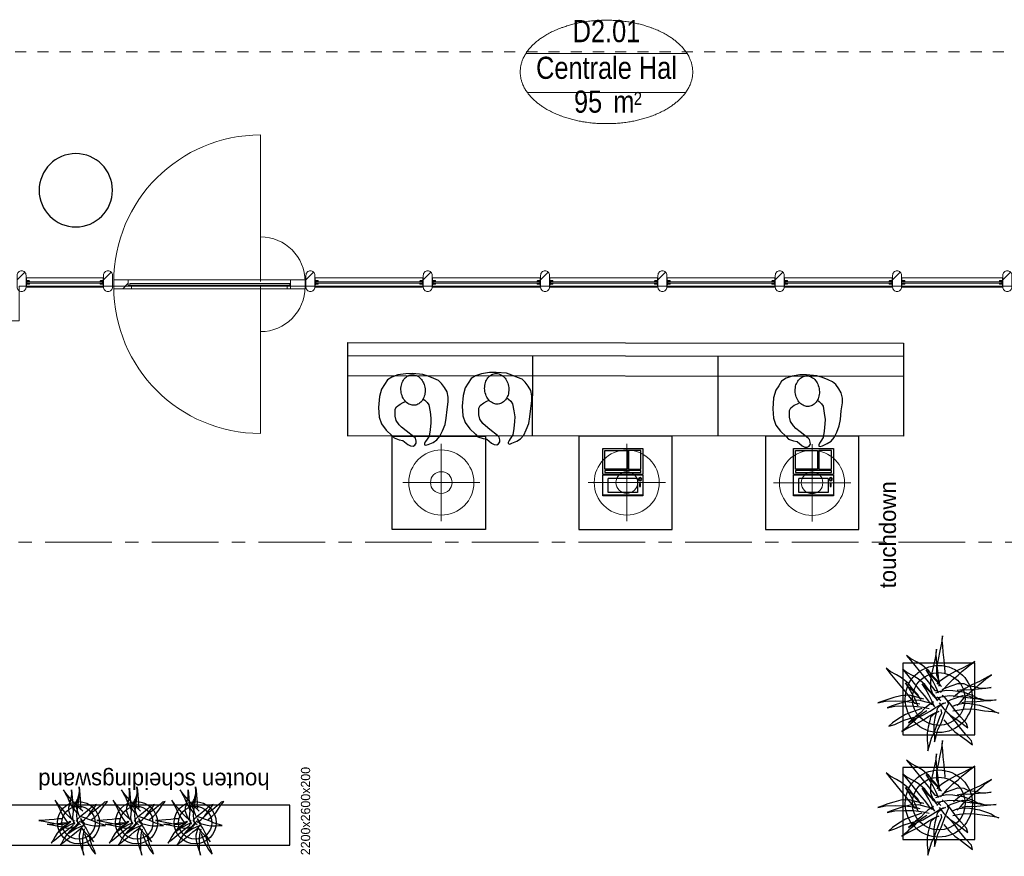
# Model space of a CAD drawing. Header units: millimetres. Extents: x -75976 to 232306, y 42824 to 140527.
# Tile 74 of 199: x 158961 to 166346, y 74742 to 81020. Entities that reach past the tile are written whole.
import ezdxf
from ezdxf.enums import TextEntityAlignment as Align

# ---------------------------------------------------------------- set-up
doc = ezdxf.new("R2010")
doc.units = ezdxf.units.MM
doc.header["$LTSCALE"] = 400
doc.header["$PDMODE"] = 3
doc.header["$PDSIZE"] = 15
doc.linetypes.add('CENTER', pattern=[2, 1.25, -0.25, 0.25, -0.25])
doc.linetypes.add('STYLE_01', pattern=[0.416641, 0.208282, -0.208359])
for name, color, linetype in [('inlay', 6, 'Continuous'), ('inr', 4, 'Continuous'), ('plant', 114, 'Continuous'), ('plat', 5, 'Continuous'), ('stramien', 1, 'CENTER'), ('symbol', 1, 'Continuous'), ('timmerwerk-gd', 2, 'Continuous'), ('timmerwerk-ge', 150, 'Continuous'), ('verlichting', 2, 'Continuous')]:
    doc.layers.add(name, color=color, linetype=linetype)
for name, color, linetype, lineweight in [('mat-beton (ihwg)', 5, 'Continuous', 25), ('mat-glas-hor', 140, 'Continuous', 15), ('mat-naaldhout', 140, 'Continuous', 15), ('None', 7, 'Continuous', 9), ('Ruimtenummers', 5, 'Continuous', 25)]:
    doc.layers.add(name, color=color, linetype=linetype, lineweight=lineweight)
doc.styles.add('Arial Narrow', font='ARIALN.TTF', dxfattribs={"height": 222.25})
doc.styles.add('s100', font='stylu.ttf', dxfattribs={"height": 100})

# ---------------------------------------------------------------- blocks, each defined once
blk = doc.blocks.new('Kolom O 550')
at = {"layer": 'mat-beton (ihwg)', "lineweight": 25}
blk.add_circle((0, 0), 275, dxfattribs=at)
blk = doc.blocks.new('Ruimtenummer UV 50')
at = {"layer": 'Ruimtenummers', "color": 8, "lineweight": 5}
for p, q in [((602.2, 156.5), (-602.3, 156.5)), ((594.7, -137.5), (-594.8, -137.5))]:
    blk.add_line(p, q, dxfattribs=at)
blk.add_open_spline([(-323.4, 353.8), (-173.3, 405.8), (173.3, 405.8), (323.4, 353.8), (473.5, 301.8), (560.1, 211.8), (646.8, 121.7), (646.8, 17.7), (646.8, -86.3), (560.1, -176.3), (473.5, -266.4), (323.4, -318.4), (173.3, -370.4), (-173.3, -370.4), (-323.4, -318.4), (-473.5, -266.4), (-560.2, -176.3), (-646.8, -86.3), (-646.8, 17.7), (-646.8, 121.7), (-560.2, 211.8), (-473.5, 301.8), (-323.4, 353.8)], degree=2, knots=[0, 0, 0, 0.09962, 0.19924, 0.19924, 0.283607, 0.283607, 0.349619, 0.349619, 0.415638, 0.415638, 0.5, 0.5, 0.59962, 0.69924, 0.69924, 0.783607, 0.783607, 0.849619, 0.849619, 0.915638, 0.915638, 1, 1, 1], dxfattribs=at)
at = {"layer": 'Ruimtenummers', "attachment_point": 2, "style": 'Arial Narrow'}
for s, insert, char_height in [(' 2', (220.1, -132.8), 96.8), (' m', (103.6, -122.2), 165.95)]:
    blk.add_mtext(s, dxfattribs=dict(at, insert=insert, char_height=char_height))
at = {"layer": 'Ruimtenummers', "style": 'Arial Narrow'}
for tag, p in [('Nummer', (0, 406.9)), ('Naam', (0, 131.7)), ('Oppervlak', (-137.9, -122.2))]:
    blk.add_attdef(tag, text='', height=165.9, dxfattribs=at).set_placement(p, align=Align.TOP_CENTER)
blk = doc.blocks.new('*X1081')
at = {"layer": 'None', "lineweight": 5}
blk.add_line((-9956.9, -7128.5), (-9914.9, -7086.5), dxfattribs=at)
blk = doc.blocks.new('*U1082')
at = {"layer": 'mat-glas-hor', "color": 140, "lineweight": 15}
blk.add_lwpolyline([(-8703.1, -7089), (-9903.3, -7089), (-9903.3, -7101), (-8703.1, -7101)], close=True, dxfattribs=at)
at = {"layer": 'mat-naaldhout', "color": 140, "linetype": 'Continuous', "lineweight": 15}
for points in [[(-9914.9, -7103.5), (-9889.9, -7103.5), (-9889.9, -7128.5), (-10023.9, -7128.5), (-10023.9, -7061.5), (-9914.9, -7061.5)], [(-8697.9, -7103.5), (-8722.9, -7103.5), (-8722.9, -7128.5), (-8588.9, -7128.5), (-8588.9, -7061.5), (-8697.9, -7061.5)]]:
    blk.add_lwpolyline(points, close=True, dxfattribs=at)
at = {"layer": 'None', "color": 43, "linetype": 'Continuous', "lineweight": 9}
for p, q in [((-8923.9, -5975), (-8923.9, -7075)), ((-8923.9, -8215), (-8923.9, -7115))]:
    blk.add_line(p, q, dxfattribs=at)
at = {"layer": 'None', "color": 8, "lineweight": 5}
blk.add_lwpolyline([(-10023.9, -7128.5), (-10023.9, -7061.5), (-8697.9, -7061.5), (-8697.9, -7128.5)], close=True, dxfattribs=at)
at = {"layer": 'None', "color": 43, "linetype": 'Continuous', "lineweight": 9}
for centre, radius, start, end in [((-8923.9, -7075), 1100, 90, 180), ((-8923.9, -7075), 335.4, 0, 90), ((-8923.9, -7115), 1100, 180, 270), ((-8923.9, -7115), 335.4, 270, 0)]:
    blk.add_arc(centre, radius, start, end, dxfattribs=at)
at = {"layer": 'mat-naaldhout', "color": 140}
blk.add_blockref('*X1081', (0, 0), dxfattribs=at)
blk = doc.blocks.new('*X129')
at = {"layer": 'None', "lineweight": 5}
blk.add_line((-23.7, -23.7), (33.5, 33.5), dxfattribs=at)
blk = doc.blocks.new('houten stijl 67 x 114')
at = {"layer": 'mat-naaldhout', "color": 140, "linetype": 'Continuous', "lineweight": 15, "flags": 128}
blk.add_lwpolyline([(33.5, 0), (33.5, 0, -0.414214), (0, -33.5), (0, -33.5, -0.414214), (-33.5, 0), (-33.5, 88), (-33.5, 88, -0.414214), (0, 121.5), (0, 121.5, -0.414214), (33.5, 88)], format="xyb", close=True, dxfattribs=at)
at = {"layer": 'mat-naaldhout', "color": 140}
blk.add_blockref('*X129', (0, 0), dxfattribs=at)
blk = doc.blocks.new('binnenpui 880 h.o.h.')
at = {"layer": 'mat-glas-hor', "color": 8, "lineweight": 5}
blk.add_lwpolyline([(18, -33.5), (88, -33.5), (88, -846.5), (18, -846.5)], close=True, dxfattribs=at)
at = {"layer": 'mat-glas-hor', "color": 140, "lineweight": 15}
blk.add_lwpolyline([(48, -40), (58, -40), (58, -840), (48, -840)], close=True, dxfattribs=at)
at = {"layer": 'mat-naaldhout', "color": 140, "linetype": 'Continuous', "lineweight": 15, "flags": 128}
for points in [[(42.7, -33.5), (17.7, -33.5), (17.7, -34.5, 0.414214), (19.7, -36.5), (36.2, -36.5, -0.414214), (39.7, -40), (39.7, -56.5, 0.414214), (41.7, -58.5), (42.7, -58.5)], [(63.3, -33.5), (88.3, -33.5), (88.3, -34.5, -0.414214), (86.3, -36.5), (69.8, -36.5, 0.414214), (66.3, -40), (66.3, -56.5, -0.414214), (64.3, -58.5), (63.3, -58.5)], [(42.7, -846.5), (17.7, -846.5), (17.7, -845.5, -0.414214), (19.7, -843.5), (36.2, -843.5, 0.414214), (39.7, -840), (39.7, -823.5, -0.414214), (41.7, -821.5), (42.7, -821.5)], [(63.3, -846.5), (88.3, -846.5), (88.3, -845.5, 0.414214), (86.3, -843.5), (69.8, -843.5, -0.414214), (66.3, -840), (66.3, -823.5, 0.414214), (64.3, -821.5), (63.3, -821.5)]]:
    blk.add_lwpolyline(points, format="xyb", close=True, dxfattribs=at)
at = {"layer": 'None', "color": 7, "rotation": 270}
for p in [(0, 0), (0, -880)]:
    blk.add_blockref('houten stijl 67 x 114', p, dxfattribs=at)
blk = doc.blocks.new('*U1083')
at = {"layer": 'mat-glas-hor', "color": 8, "lineweight": 5}
blk.add_lwpolyline([(-10100.9, -7046.5), (-10100.9, -7116.5), (-10681.9, -7116.5), (-10681.9, -7046.5)], close=True, dxfattribs=at)
at = {"layer": 'mat-glas-hor', "color": 140, "lineweight": 15}
blk.add_lwpolyline([(-10107.4, -7076.5), (-10107.4, -7086.5), (-10675.4, -7086.5), (-10675.4, -7076.5)], close=True, dxfattribs=at)
at = {"layer": 'mat-naaldhout', "color": 140, "linetype": 'Continuous', "lineweight": 15, "flags": 128}
for points in [[(-10681.9, -7071.2), (-10681.9, -7046.2), (-10680.9, -7046.2, -0.414214), (-10678.9, -7048.2), (-10678.9, -7064.7, 0.414214), (-10675.4, -7068.2), (-10658.9, -7068.2, -0.414214), (-10656.9, -7070.2), (-10656.9, -7071.2)], [(-10100.9, -7071.2), (-10100.9, -7046.2), (-10101.9, -7046.2, 0.414214), (-10103.9, -7048.2), (-10103.9, -7064.7, -0.414214), (-10107.4, -7068.2), (-10123.9, -7068.2, 0.414214), (-10125.9, -7070.2), (-10125.9, -7071.2)], [(-10681.9, -7091.8), (-10681.9, -7116.8), (-10680.9, -7116.8, 0.414214), (-10678.9, -7114.8), (-10678.9, -7098.3, -0.414214), (-10675.4, -7094.8), (-10658.9, -7094.8, 0.414214), (-10656.9, -7092.8), (-10656.9, -7091.8)], [(-10100.9, -7091.8), (-10100.9, -7116.8), (-10101.9, -7116.8, -0.414214), (-10103.9, -7114.8), (-10103.9, -7098.3, 0.414214), (-10107.4, -7094.8), (-10123.9, -7094.8, -0.414214), (-10125.9, -7092.8), (-10125.9, -7091.8)]]:
    blk.add_lwpolyline(points, format="xyb", close=True, dxfattribs=at)
at = {"layer": 'None', "color": 7, "rotation": 180}
for p in [(-10715.4, -7028.5), (-10067.4, -7028.5)]:
    blk.add_blockref('houten stijl 67 x 114', p, dxfattribs=at)
blk = doc.blocks.new('*U1084')
at = {"layer": 'mat-glas-hor', "color": 8, "lineweight": 5}
blk.add_lwpolyline([(-3355.9, -7046.5), (-3355.9, -7116.5), (-4115.4, -7116.5), (-4115.4, -7046.5)], close=True, dxfattribs=at)
at = {"layer": 'mat-glas-hor', "color": 140, "lineweight": 15}
blk.add_lwpolyline([(-3362.4, -7076.5), (-3362.4, -7086.5), (-4115.4, -7086.5), (-4115.4, -7076.5)], close=True, dxfattribs=at)
at = {"layer": 'mat-naaldhout', "color": 140, "linetype": 'Continuous', "lineweight": 15, "flags": 128}
for points in [[(-4115.4, -7071.2), (-4115.4, -7046.2), (-4114.4, -7046.2, -0.414214), (-4112.4, -7048.2), (-4112.4, -7064.7, 0.414214), (-4108.9, -7068.2), (-4092.4, -7068.2, -0.414214), (-4090.4, -7070.2), (-4090.4, -7071.2)], [(-3355.9, -7071.2), (-3355.9, -7046.2), (-3356.9, -7046.2, 0.414214), (-3358.9, -7048.2), (-3358.9, -7064.7, -0.414214), (-3362.4, -7068.2), (-3378.9, -7068.2, 0.414214), (-3380.9, -7070.2), (-3380.9, -7071.2)], [(-4115.4, -7091.8), (-4115.4, -7116.8), (-4114.4, -7116.8, 0.414214), (-4112.4, -7114.8), (-4112.4, -7098.3, -0.414214), (-4108.9, -7094.8), (-4092.4, -7094.8, 0.414214), (-4090.4, -7092.8), (-4090.4, -7091.8)], [(-3355.9, -7091.8), (-3355.9, -7116.8), (-3356.9, -7116.8, -0.414214), (-3358.9, -7114.8), (-3358.9, -7098.3, 0.414214), (-3362.4, -7094.8), (-3378.9, -7094.8, -0.414214), (-3380.9, -7092.8), (-3380.9, -7091.8)]]:
    blk.add_lwpolyline(points, format="xyb", close=True, dxfattribs=at)
at = {"layer": 'None', "color": 7, "rotation": 180}
for p in [(-4148.9, -7028.5), (-3322.4, -7028.5)]:
    blk.add_blockref('houten stijl 67 x 114', p, dxfattribs=at)
blk = doc.blocks.new('*U1085')
at = {"layer": 'None', "color": 7}
for name in ['*U1082', '*U1083', '*U1084']:
    blk.add_blockref(name, (0, 0), dxfattribs=at)
at = {"layer": 'None', "color": 7, "rotation": 270}
for p in [(-7668.9, -7028.5), (-6788.9, -7028.5), (-5908.9, -7028.5), (-5028.9, -7028.5), (-4148.9, -7028.5)]:
    blk.add_blockref('binnenpui 880 h.o.h.', p, dxfattribs=at)
blk = doc.blocks.new('SYMB-BM09_B2')
at = {"linetype": 'Continuous'}
blk.add_point((0, 0), dxfattribs=at)
at = {"layer": 'plant'}
for points in [[(26.3, 109.6), (25.3, 133), (22.4, 161.7), (18.4, 194.5), (16.3, 220.7), (14.1, 243.4), (15.9, 263.1), (11.2, 232.6), (4.4, 200.2), (-2.8, 164.6), (-9.6, 134), (-9.3, 100.6), (0.4, 75.1), (1.2, 67.2)], [(26.3, 109.6), (25.3, 133), (22.4, 161.7), (18.4, 194.5), (16.3, 220.7), (14.1, 243.4), (15.9, 263.1), (11.2, 232.6), (4.4, 200.2), (-2.8, 164.6), (-9.6, 134), (-9.3, 100.6), (0.4, 75.1), (1.2, 67.2)], [(0.9, 53.8), (-0.2, 77.2), (-3.1, 106), (-7, 138.7), (-9.2, 164.9), (-11.4, 187.6), (-9.5, 207.3), (-14.2, 176.8), (-21.1, 144.4), (-28.3, 108.8), (-35.1, 78.3), (-34.7, 44.8), (-25, 19.3), (-24.3, 11.4)], [(0.9, 53.8), (-0.2, 77.2), (-3.1, 106), (-7, 138.7), (-9.2, 164.9), (-11.4, 187.6), (-9.5, 207.3), (-14.2, 176.8), (-21.1, 144.4), (-28.3, 108.8), (-35.1, 78.3), (-34.7, 44.8), (-25, 19.3), (-24.3, 11.4)], [(8, 54.6), (-3.5, 74), (-26.2, 97), (-41.3, 117.5), (-69.7, 141.2), (-90.5, 153.8), (-116.8, 167.5), (-134.7, 181.5), (-118.2, 161.7), (-63.5, 94.5), (-44.9, 71.8), (-26.5, 47.7), (-16.1, 35.5), (-8.2, 34.8), (-1.7, 25.1), (-12.5, 50.3), (-25.4, 75.1), (-39.1, 99.5), (-53.1, 121.1), (-43.8, 107.4), (-21.5, 86.9), (11.2, 51.7)], [(8, 54.6), (-3.5, 74), (-26.2, 97), (-41.3, 117.5), (-69.7, 141.2), (-90.5, 153.8), (-116.8, 167.5), (-134.7, 181.5), (-118.2, 161.7), (-63.5, 94.5), (-44.9, 71.8), (-26.5, 47.7), (-16.1, 35.5), (-8.2, 34.8), (-1.7, 25.1), (-12.5, 50.3), (-25.4, 75.1), (-39.1, 99.5), (-53.1, 121.1), (-43.8, 107.4), (-21.5, 86.9), (11.2, 51.7)], [(-77.1, 1.1), (-88.6, 20.5), (-111.3, 43.5), (-126.4, 64), (-154.8, 87.7), (-175.6, 100.3), (-201.9, 114), (-219.8, 128), (-203.3, 108.2), (-148.6, 41), (-130, 18.3), (-111.6, -5.8), (-101.2, -18), (-93.3, -18.7), (-86.8, -28.4), (-97.6, -3.2), (-110.5, 21.6), (-124.2, 46), (-138.2, 67.6), (-128.9, 53.9), (-106.6, 33.4), (-73.9, -1.8)], [(-77.1, 1.1), (-88.6, 20.5), (-111.3, 43.5), (-126.4, 64), (-154.8, 87.7), (-175.6, 100.3), (-201.9, 114), (-219.8, 128), (-203.3, 108.2), (-148.6, 41), (-130, 18.3), (-111.6, -5.8), (-101.2, -18), (-93.3, -18.7), (-86.8, -28.4), (-97.6, -3.2), (-110.5, 21.6), (-124.2, 46), (-138.2, 67.6), (-128.9, 53.9), (-106.6, 33.4), (-73.9, -1.8)], [(-8.3, -2.8), (-19.8, 16.6), (-42.5, 39.6), (-57.6, 60.1), (-86, 83.8), (-106.8, 96.4), (-133.1, 110.1), (-151, 124.1), (-134.5, 104.3), (-79.9, 37.1), (-61.2, 14.4), (-42.8, -9.7), (-32.4, -21.9), (-24.5, -22.6), (-18, -32.3), (-28.8, -7.1), (-41.7, 17.7), (-55.4, 42.1), (-69.4, 63.7), (-60.1, 50), (-37.8, 29.5), (-5.1, -5.7)], [(-8.3, -2.8), (-19.8, 16.6), (-42.5, 39.6), (-57.6, 60.1), (-86, 83.8), (-106.8, 96.4), (-133.1, 110.1), (-151, 124.1), (-134.5, 104.3), (-79.9, 37.1), (-61.2, 14.4), (-42.8, -9.7), (-32.4, -21.9), (-24.5, -22.6), (-18, -32.3), (-28.8, -7.1), (-41.7, 17.7), (-55.4, 42.1), (-69.4, 63.7), (-60.1, 50), (-37.8, 29.5), (-5.1, -5.7)], [(7.2, 27.5), (21.2, 42.3), (36.7, 59.5), (60.4, 83.3), (80.5, 99.5), (98.1, 115.6), (115, 129.7), (126.9, 139.7), (149.6, 155.6), (121.9, 140.8), (99.2, 127.9), (67.6, 114.2), (43.5, 100.9), (17.2, 83.3), (-0.8, 70), (-8.6, 62.1)], [(7.2, 27.5), (21.2, 42.3), (36.7, 59.5), (60.4, 83.3), (80.5, 99.5), (98.1, 115.6), (115, 129.7), (126.9, 139.7), (149.6, 155.6), (121.9, 140.8), (99.2, 127.9), (67.6, 114.2), (43.5, 100.9), (17.2, 83.3), (-0.8, 70), (-8.6, 62.1)], [(76.9, -27.6), (90.9, -12.9), (106.4, 4.4), (130.1, 28.1), (150.3, 44.3), (167.9, 60.5), (184.8, 74.5), (196.6, 84.6), (219.3, 100.4), (191.6, 85.6), (169, 72.7), (137.3, 59), (113.2, 45.7), (87, 28.1), (69, 14.8), (61.1, 6.9)], [(76.9, -27.6), (90.9, -12.9), (106.4, 4.4), (130.1, 28.1), (150.3, 44.3), (167.9, 60.5), (184.8, 74.5), (196.6, 84.6), (219.3, 100.4), (191.6, 85.6), (169, 72.7), (137.3, 59), (113.2, 45.7), (87, 28.1), (69, 14.8), (61.1, 6.9)], [(14.1, 39.8), (31.7, 48.4), (79.9, 65), (104.4, 63.9), (124.5, 54.5), (150, 52.4), (171.6, 45.5), (194.6, 45.2), (218.3, 47.3), (196.1, 43.4), (165.5, 41.6), (138.2, 38.7), (113.7, 37.3), (97.5, 38.7), (76.3, 34.7)], [(14.1, 39.8), (31.7, 48.4), (79.9, 65), (104.4, 63.9), (124.5, 54.5), (150, 52.4), (171.6, 45.5), (194.6, 45.2), (218.3, 47.3), (196.1, 43.4), (165.5, 41.6), (138.2, 38.7), (113.7, 37.3), (97.5, 38.7), (76.3, 34.7)], [(-61.9, -0.1), (-91, 7.5), (-122.7, 15.4), (-157.5, 13.6), (-186.7, 6.4), (-212.5, -1.5), (-237, -10.2), (-253.9, -16.3), (-221.6, -9.4), (-182, -8), (-142.4, -9.1), (-104.3, -14.1), (-78.4, -19.9)], [(-61.9, -0.1), (-91, 7.5), (-122.7, 15.4), (-157.5, 13.6), (-186.7, 6.4), (-212.5, -1.5), (-237, -10.2), (-253.9, -16.3), (-221.6, -9.4), (-182, -8), (-142.4, -9.1), (-104.3, -14.1), (-78.4, -19.9)], [(-12.9, 25), (6.2, 32.6), (33.9, 37.3), (59.1, 35.8), (100.4, 29.7), (128.5, 19.6), (147.9, 11.7), (165.5, 0.9), (180.6, -3.7), (154.7, 0.9), (120.2, 4.9), (79.9, 11), (43.2, 12.8), (16.6, 9.2), (-10.7, 3.8)], [(-12.9, 25), (6.2, 32.6), (33.9, 37.3), (59.1, 35.8), (100.4, 29.7), (128.5, 19.6), (147.9, 11.7), (165.5, 0.9), (180.6, -3.7), (154.7, 0.9), (120.2, 4.9), (79.9, 11), (43.2, 12.8), (16.6, 9.2), (-10.7, 3.8)], [(1.1, -16.1), (21.3, -41), (46.4, -65.4), (70.5, -82.3), (96, -101), (120.8, -120.8), (115.8, -102.8), (91.4, -75.5), (66.6, -45.3), (44.6, -15.4), (26.3, 5.1), (14.1, 15.1)], [(1.1, -16.1), (21.3, -41), (46.4, -65.4), (70.5, -82.3), (96, -101), (120.8, -120.8), (115.8, -102.8), (91.4, -75.5), (66.6, -45.3), (44.6, -15.4), (26.3, 5.1), (14.1, 15.1)], [(34.5, -10.9), (52.1, -2.3), (100.3, 14.3), (124.7, 13.2), (144.8, 3.8), (170.4, 1.7), (192, -5.1), (215, -5.5), (238.7, -3.4), (216.4, -7.3), (185.8, -9.1), (158.5, -12), (134.1, -13.4), (117.9, -12), (96.7, -15.9)], [(34.5, -10.9), (52.1, -2.3), (100.3, 14.3), (124.7, 13.2), (144.8, 3.8), (170.4, 1.7), (192, -5.1), (215, -5.5), (238.7, -3.4), (216.4, -7.3), (185.8, -9.1), (158.5, -12), (134.1, -13.4), (117.9, -12), (96.7, -15.9)], [(-23.1, -20.4), (-52.2, -12.9), (-83.8, -5), (-118.7, -6.8), (-147.8, -14), (-173.7, -21.9), (-198.2, -30.5), (-215.1, -36.6), (-182.7, -29.8), (-143.1, -28.4), (-103.6, -29.4), (-65.5, -34.5), (-39.6, -40.2)], [(-23.1, -20.4), (-52.2, -12.9), (-83.8, -5), (-118.7, -6.8), (-147.8, -14), (-173.7, -21.9), (-198.2, -30.5), (-215.1, -36.6), (-182.7, -29.8), (-143.1, -28.4), (-103.6, -29.4), (-65.5, -34.5), (-39.6, -40.2)], [(-71.3, -39.9), (-90.7, -46.4), (-113.7, -55.4), (-138.2, -65.1), (-159, -77.3), (-178.5, -89.5), (-192.5, -100), (-208.3, -113.6), (-183.8, -105.7), (-148.3, -89.5), (-117.7, -80.2), (-98.6, -74.1), (-83.2, -69.4)], [(-71.3, -39.9), (-90.7, -46.4), (-113.7, -55.4), (-138.2, -65.1), (-159, -77.3), (-178.5, -89.5), (-192.5, -100), (-208.3, -113.6), (-183.8, -105.7), (-148.3, -89.5), (-117.7, -80.2), (-98.6, -74.1), (-83.2, -69.4)], [(-22, -12.5), (-44.6, -26.5), (-59.4, -39.5), (-75.2, -56), (-96.8, -72.9), (-105.8, -81.9), (-126.6, -99.2), (-96.8, -81.9), (-67, -67.2), (-35.7, -50.3), (-13.7, -35.2), (1.7, -26.5), (18.6, -17.9), (28.3, -15.7), (11.8, -23.3), (-6.2, -39.5), (-9.8, -53.8), (-17, -80.5), (-20.9, -105.3), (-20.6, -135.8), (-18.1, -158.5), (-18.1, -179), (-11.9, -160.6), (-3.3, -127.2), (9.6, -100.2), (20.8, -68.9), (32.3, -39.5), (40.2, -20.4), (37.3, -6.7)], [(56.9, -30.1), (75.9, -22.6), (103.6, -17.9), (128.8, -19.3), (170.2, -25.5), (198.2, -35.5), (217.6, -43.4), (235.3, -54.2), (250.3, -58.9), (224.5, -54.2), (189.9, -50.3), (149.7, -44.2), (113, -42.4), (86.4, -46), (59.1, -51.4)], [(56.9, -30.1), (75.9, -22.6), (103.6, -17.9), (128.8, -19.3), (170.2, -25.5), (198.2, -35.5), (217.6, -43.4), (235.3, -54.2), (250.3, -58.9), (224.5, -54.2), (189.9, -50.3), (149.7, -44.2), (113, -42.4), (86.4, -46), (59.1, -51.4)], [(-49.7, -49.3), (-72.4, -63.3), (-87.1, -76.2), (-102.9, -92.8), (-124.5, -109.7), (-133.5, -118.6), (-154.4, -135.9), (-124.5, -118.6), (-94.7, -103.9), (-63.4, -87), (-41.5, -71.9), (-26, -63.3), (-9.1, -54.6), (0.6, -52.5), (-15.9, -60), (-33.9, -76.2), (-37.5, -90.6), (-44.7, -117.2), (-48.7, -142), (-48.3, -172.6), (-45.8, -195.2), (-45.8, -215.7), (-39.7, -197.4), (-31, -164), (-18.1, -137), (-7, -105.7), (4.6, -76.2), (12.5, -57.2), (9.6, -43.5)], [(-49.7, -49.3), (-72.4, -63.3), (-87.1, -76.2), (-102.9, -92.8), (-124.5, -109.7), (-133.5, -118.6), (-154.4, -135.9), (-124.5, -118.6), (-94.7, -103.9), (-63.4, -87), (-41.5, -71.9), (-26, -63.3), (-9.1, -54.6), (0.6, -52.5), (-15.9, -60), (-33.9, -76.2), (-37.5, -90.6), (-44.7, -117.2), (-48.7, -142), (-48.3, -172.6), (-45.8, -195.2), (-45.8, -215.7), (-39.7, -197.4), (-31, -164), (-18.1, -137), (-7, -105.7), (4.6, -76.2), (12.5, -57.2), (9.6, -43.5)], [(21.1, -87.1), (41.3, -111.9), (66.4, -136.3), (90.5, -153.2), (116.1, -171.9), (140.9, -191.7), (135.8, -173.8), (111.4, -146.4), (86.6, -116.2), (64.6, -86.4), (46.3, -65.9), (34.1, -55.8)], [(21.1, -87.1), (41.3, -111.9), (66.4, -136.3), (90.5, -153.2), (116.1, -171.9), (140.9, -191.7), (135.8, -173.8), (111.4, -146.4), (86.6, -116.2), (64.6, -86.4), (46.3, -65.9), (34.1, -55.8)]]:
    blk.add_lwpolyline(points, dxfattribs=at)
at = {"layer": 'timmerwerk-gd', "linetype": 'Continuous'}
for radius in [140, 110]:
    blk.add_circle((0, 0), radius, dxfattribs=at)
at = {"layer": 'timmerwerk-ge', "linetype": 'Continuous'}
blk.add_lwpolyline([(-150, -150), (150, -150), (150, 150), (-150, 150)], close=True, dxfattribs=at)
blk = doc.blocks.new('hangende bloembak')
at = {"linetype": 'Continuous'}
blk.add_point((26, 5), dxfattribs=at)
at = {"layer": 'plant'}
for points in [[(92, 281), (90, 340), (82, 413), (72, 495), (67, 561), (61, 618), (66, 668), (54, 591), (37, 509), (19, 420), (2, 343), (3, 258), (27, 194), (29, 174)], [(92, 281), (90, 340), (82, 413), (72, 495), (67, 561), (61, 618), (66, 668), (54, 591), (37, 509), (19, 420), (2, 343), (3, 258), (27, 194), (29, 174)], [(28, 141), (25, 199), (18, 272), (8, 354), (3, 421), (-3, 478), (2, 527), (-10, 450), (-27, 369), (-45, 279), (-63, 202), (-62, 118), (-37, 54), (-35, 34)], [(28, 141), (25, 199), (18, 272), (8, 354), (3, 421), (-3, 478), (2, 527), (-10, 450), (-27, 369), (-45, 279), (-63, 202), (-62, 118), (-37, 54), (-35, 34)], [(46, 142), (17, 191), (-40, 249), (-78, 301), (-150, 361), (-202, 393), (-268, 427), (-314, 462), (-272, 413), (-134, 243), (-87, 186), (-41, 125), (-15, 94), (5, 93), (22, 68), (-6, 132), (-38, 194), (-73, 256), (-108, 310), (-84, 276), (-28, 224), (54, 135)], [(44, 74), (79, 112), (118, 155), (178, 215), (229, 256), (273, 296), (316, 332), (346, 357), (403, 397), (333, 360), (276, 327), (196, 293), (136, 259), (69, 215), (24, 181), (4, 161)], [(5, -2), (-24, 47), (-81, 105), (-119, 156), (-191, 216), (-243, 248), (-309, 282), (-355, 318), (-313, 268), (-175, 98), (-128, 41), (-82, -19), (-56, -50), (-36, -52), (-19, -76), (-47, -13), (-79, 49), (-114, 111), (-149, 165), (-125, 131), (-69, 79), (13, -9)], [(61, 105), (106, 127), (227, 169), (289, 166), (340, 142), (404, 137), (458, 120), (516, 119), (576, 124), (520, 114), (443, 110), (374, 102), (313, 99), (272, 102), (218, 93)], [(220, -65), (255, -28), (294, 16), (354, 76), (405, 117), (449, 157), (492, 193), (521, 218), (579, 258), (509, 221), (452, 188), (372, 154), (311, 120), (245, 76), (200, 42), (180, 22)], [(220, -65), (255, -28), (294, 16), (354, 76), (405, 117), (449, 157), (492, 193), (521, 218), (579, 258), (509, 221), (452, 188), (372, 154), (311, 120), (245, 76), (200, 42), (180, 22)], [(-6, 68), (42, 87), (111, 99), (175, 95), (279, 80), (350, 54), (399, 35), (443, 7), (481, -4), (416, 7), (329, 17), (227, 33), (135, 37), (68, 28), (-1, 15)], [(-6, 68), (42, 87), (111, 99), (175, 95), (279, 80), (350, 54), (399, 35), (443, 7), (481, -4), (416, 7), (329, 17), (227, 33), (135, 37), (68, 28), (-1, 15)], [(29, -36), (79, -98), (143, -160), (204, -202), (268, -250), (330, -299), (318, -254), (256, -185), (194, -109), (138, -34), (92, 18), (61, 43)], [(29, -36), (79, -98), (143, -160), (204, -202), (268, -250), (330, -299), (318, -254), (256, -185), (194, -109), (138, -34), (92, 18), (61, 43)], [(113, -23), (157, -1), (279, 41), (340, 38), (391, 15), (455, 9), (510, -8), (568, -9), (627, -4), (571, -13), (494, -18), (425, -25), (364, -29), (323, -25), (270, -35)], [(113, -23), (157, -1), (279, 41), (340, 38), (391, 15), (455, 9), (510, -8), (568, -9), (627, -4), (571, -13), (494, -18), (425, -25), (364, -29), (323, -25), (270, -35)], [(-32, -47), (-106, -28), (-185, -8), (-273, -12), (-347, -30), (-412, -50), (-473, -72), (-516, -87), (-435, -70), (-335, -67), (-235, -69), (-139, -82), (-74, -96)], [(-32, -47), (-106, -28), (-185, -8), (-273, -12), (-347, -30), (-412, -50), (-473, -72), (-516, -87), (-435, -70), (-335, -67), (-235, -69), (-139, -82), (-74, -96)], [(-154, -96), (-203, -112), (-261, -135), (-322, -159), (-375, -190), (-424, -221), (-459, -247), (-499, -281), (-437, -261), (-348, -221), (-271, -197), (-223, -182), (-184, -170)], [(-30, -27), (-87, -62), (-124, -94), (-164, -136), (-218, -179), (-241, -201), (-293, -245), (-218, -201), (-143, -164), (-64, -122), (-9, -84), (30, -62), (73, -40), (97, -35), (56, -54), (10, -94), (1, -131), (-17, -198), (-27, -260), (-26, -337), (-20, -394), (-20, -446), (-4, -400), (18, -316), (50, -248), (78, -169), (107, -94), (127, -46), (120, -12)], [(79, -214), (130, -277), (193, -339), (254, -381), (318, -428), (381, -478), (368, -433), (307, -364), (244, -288), (189, -213), (143, -161), (112, -136)]]:
    blk.add_lwpolyline(points, dxfattribs=at)
at = {"layer": 'timmerwerk-gd', "linetype": 'Continuous'}
for radius in [353, 277]:
    blk.add_circle((26, 5), radius, dxfattribs=at)
blk = doc.blocks.new('symb-LPTP_b2')
for p, q in [((150, 0), (-150, 0)), ((-150, 0), (-150, -155)), ((150, -155), (150, 0)), ((150, -5), (-150, -5)), ((-110, -25), (-110, -129)), ((110, -25), (-110, -25)), ((110, -129), (110, -25)), ((110, -129), (-110, -129)), ((150, -155), (-150, -155)), ((150, -160), (-150, -160)), ((-150, -160), (-150, -355)), ((150, -355), (150, -160)), ((-150, -355), (150, -355))]:
    blk.add_line(p, q)
for points in [[(126.4, -69.8), (133.6, -69.8), (133.6, -91.9), (126.4, -91.9)], [(128.4, -71.8), (131.6, -71.8), (131.6, -89.9), (128.4, -89.9)], [(-135, -175), (135, -175), (135, -188.8), (-135, -188.8)], [(32.1, -198.8), (-135, -198.8), (-135, -340), (32.1, -340)], [(42.1, -198.8), (135, -198.8), (135, -340), (42.1, -340)]]:
    blk.add_lwpolyline(points, close=True)
for points in [[(-129.8, -157.5, 10, 10, 0), (-110.7, -157.5, 10, 10, 0)], [(129.8, -157.5, 10, 10, 0), (110.7, -157.5, 10, 10, 0)]]:
    blk.add_lwpolyline(points, format="xyseb")
for radius in [12.6, 7.57]:
    blk.add_circle((130, -123.9), radius)
blk = doc.blocks.new('lamp02')
at = {"layer": 'verlichting', "lineweight": 0}
for q in [(0, 555.36), (555.36, 0), (0, -555.36), (-555.36, 0)]:
    blk.add_line((0, 0), q, dxfattribs=at)
for radius in [468, 156]:
    blk.add_circle((0, 0), radius, dxfattribs=at)
blk = doc.blocks.new('symb-ps03_b2')
blk.add_lwpolyline([(82.2, -333.7), (93.5, -323.3), (109.6, -304.5), (119.8, -284.7), (121.3, -230.8), (122.5, -183.8), (115.8, -150.4), (104.2, -98.4), (90.8, -52.2), (69, -24.8), (57.7, -13.2), (50.2, -0.9), (49.4, 8.5), (59.4, 13), (75.8, 8.9), (114.7, -1.3), (145.3, -16.6), (172.1, -41.1), (196.4, -77.8), (221.1, -122.2), (235.7, -169.2), (249.9, -232.3), (265.9, -290), (270.3, -324.8), (267.4, -365.4), (252.2, -399.3), (234.6, -432.8), (213.5, -457.5), (181.2, -475.4), (141, -499), (102.8, -516.9), (26.9, -533.5), (-23.3, -539.3), (-83.1, -537.5), (-129.9, -527.7), (-165.1, -510.7), (-191.8, -478.7), (-217.7, -447.5), (-240.8, -394), (-258.1, -313.4), (-261.7, -241.7), (-250.8, -189), (-222, -138.3), (-185.2, -93.4), (-169.5, -72.2), (-133.8, -53.9), (-107.1, -45.7), (-74.5, -10), (-56.5, 2.3), (-37.5, 6.7), (-23, 0.8), (-11.7, -12.6), (-10.5, -27.9), (-13.2, -49.2), (-22.6, -61.1), (-75.1, -114.5), (-104.5, -144.9), (-120.7, -165.7), (-138.4, -200.3), (-141.8, -234.1), (-134.6, -284.5), (-123.4, -302.1), (-94.4, -318.8), (-69, -327.2), (-51.7, -333)])
blk.add_lwpolyline([(-74.5, -413.3, 0.078796), (-66.1, -458.3, 0.088041), (-45.7, -493.9, 0.105312), (-14.5, -518.5, 0.121926), (19.1, -525.8, 0.121926), (52.3, -516.6, 0.105312), (82.1, -490.3, 0.088041), (100.3, -453.5, 0.078796), (106.2, -408.2, 0.078796), (97.7, -363.2, 0.088041), (77.4, -327.6, 0.105312), (46.2, -303, 0.121926), (12.5, -295.7, 0.121926), (-20.6, -304.9, 0.105312), (-50.4, -331.2, 0.088041), (-68.6, -368, 0.078796)], format="xyb", close=True)

msp = doc.modelspace()

# ---------------------------------------------------------------- linework, layer by layer
at = {"linetype": 'Continuous', "lineweight": 0, "flags": 128}
msp.add_lwpolyline([(166421.85564, 79020.0182), (158956.85564, 79020.0182), (158956.85564, 78760.0182), (153411.815, 78760.0182), (153411.815, 43959.97757), (158831.85564, 43959.97757), (158831.85564, 49485.38852), (161291.85564, 49485.38852), (161291.85564, 51740.0182), (166711.89627, 51740.0182), (166711.89627, 79020.0182), (166421.85564, 79020.0182)], dxfattribs=at)
at = {"layer": 'inr'}
for p, q in [((161418.7695, 78596.56591), (161418.7695, 77896.56577)), ((161418.7695, 78596.56591), (165588.7695, 78593.90634)), ((165588.7695, 78593.90634), (165588.7695, 77893.9062)), ((165588.70572, 78493.90636), (161418.70572, 78496.56593)), ((165588.70572, 78493.90636), (161418.70572, 78496.56593)), ((162808.47187, 77895.67944), (162808.85454, 78495.67932)), ((164199.12922, 77895.67944), (164198.74655, 78495.67932)), ((165588.61005, 78343.90639), (161418.61005, 78346.56596)), ((165588.61005, 78343.90639), (161418.61005, 78346.56596)), ((165588.7695, 77893.9062), (161418.32305, 77896.56606))]:
    msp.add_line(p, q, dxfattribs=at)
for points in [[(162453.80054, 77895.23597), (162453.80054, 77195.23597), (161753.80054, 77195.23597), (161753.80054, 77895.23597)], [(163153.80054, 77895.23597), (163153.80054, 77195.23597), (163853.80054, 77195.23597), (163853.80054, 77895.23597)], [(164553.80054, 77895.23597), (164553.80054, 77195.23597), (165253.80054, 77195.23597), (165253.80054, 77895.23597)], [(160988.44333, 75126.32635), (158788.44333, 75126.32635), (158788.44333, 74826.32635), (160988.44333, 74826.32635)]]:
    msp.add_lwpolyline(points, close=True, dxfattribs=at)
at = {"layer": 'None', "color": 8, "linetype": 'STYLE_01', "lineweight": 5}
msp.add_line((168676.85564, 80780.0182), (153551.85564, 80780.0182), dxfattribs=at)
at = {"layer": 'stramien', "lineweight": 0}
msp.add_line((153551.85564, 77100.0182), (168039.31446, 77100.0182), dxfattribs=at)

# ---------------------------------------------------------------- block references
at = {"layer": 'inlay', "lineweight": 0, "xscale": 0.448, "yscale": 0.448, "zscale": 0.448, "rotation": 90}
for p in [(159404.43651, 74982.84464), (159839.09718, 74982.84464), (160279.19121, 74982.84464)]:
    msp.add_blockref('hangende bloembak', p, dxfattribs=at)
at = {"layer": 'inr', "xscale": -1, "rotation": 180}
for p in [(163484.04752, 77447.89026), (164914.04752, 77447.89026)]:
    msp.add_blockref('symb-LPTP_b2', p, dxfattribs=at)
at = {"layer": 'mat-beton (ihwg)', "color": 7, "xscale": -1, "rotation": 270}
msp.add_blockref('Kolom O 550', (159381.85564, 79740.0182), dxfattribs=at)
at = {"layer": 'None', "color": 7}
msp.add_blockref('*U1085', (169690.79627, 86130.0182), dxfattribs=at)
at = {"layer": 'Ruimtenummers'}
msp.add_blockref('Ruimtenummer UV 50', (163362.29879, 80610.25154), dxfattribs=at).add_auto_attribs({'Nummer': 'D2.01', 'Naam': 'Centrale Hal', 'Oppervlak': '95'})
at = {"layer": 'symbol', "linetype": 'Continuous', "lineweight": 0, "xscale": -1, "rotation": 187.3128742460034}
for p in [(161947.9534, 77831.96467), (162575.7316, 77841.0545), (164904.87948, 77822.87483)]:
    msp.add_blockref('symb-ps03_b2', p, dxfattribs=at)
at = {"layer": 'symbol', "lineweight": 0, "xscale": 1.8, "yscale": 1.8, "zscale": 1.8}
for p in [(165854.59766, 75922.94238), (165854.59766, 75138.16545)]:
    msp.add_blockref('SYMB-BM09_B2', p, dxfattribs=at)
at = {"layer": 'verlichting', "lineweight": 0, "xscale": 0.5220072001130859, "yscale": 0.5220071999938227, "zscale": 0.5220072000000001, "rotation": 359.999810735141}
for p in [(162123.50291, 77547.0092), (163514.16026, 77547.0092), (164903.80054, 77545.23597)]:
    msp.add_blockref('lamp02', p, dxfattribs=at)

# ---------------------------------------------------------------- texts
at = {"layer": 'plat', "style": 's100'}
for s, height, rotation, p in [('touchdown', 124.21728, 90, (165533.4462, 76752.87737)), ('houten scheidingswand', 124.2172799, 180, (160836.14756, 75370.08911)), ('2200x2600x200', 69.5616767, 90, (161139.75391, 74751.13825))]:
    msp.add_text(s, height=height, rotation=rotation, dxfattribs=at).set_placement(p)

doc.saveas('drawing.dxf')
